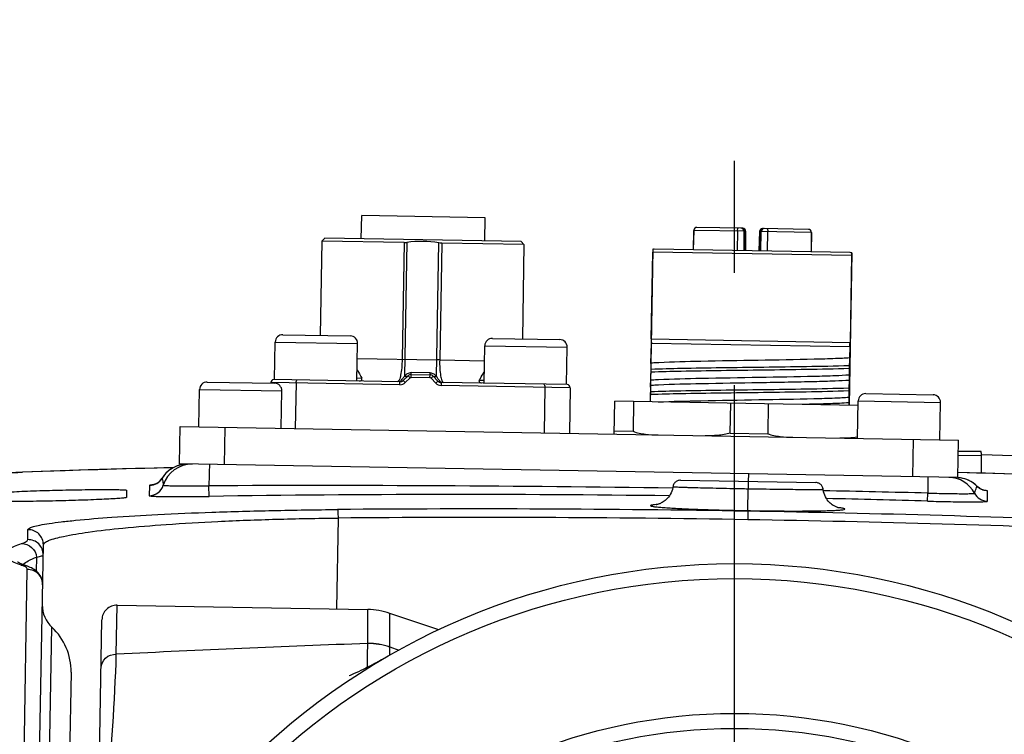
# Model space of a CAD drawing. Header units: millimetres. Extents: x 5828 to 6704, y 123 to 421.
# Tile 228 of 256: x 6449.69 to 6452.98, y 277.12 to 279.51. Entities that reach past the tile are written whole.
import ezdxf

# ---------------------------------------------------------------- set-up
doc = ezdxf.new("R2010")
doc.units = ezdxf.units.MM
doc.linetypes.add('CENTER', pattern=[0.6, 0.375, -0.075, 0.075, -0.075])
for name, color, linetype in [('中心线', 7, 'Continuous'), ('外形图', 7, 'Continuous'), ('尺寸标注', 7, 'Continuous')]:
    doc.layers.add(name, color=color, linetype=linetype)
doc.styles.add('微软雅黑', font='msyh.ttc', dxfattribs={"height": 1.5})
doc.dimstyles.new('尺寸标注_1_20比例', dxfattribs={"dimtxt": 1.5, "dimasz": 1.25, "dimexe": 0.5, "dimexo": 0.4, "dimgap": 0.5, "dimtad": 1, "dimdec": 1, "dimlfac": 20, "dimdsep": 46, "dimtxsty": '微软雅黑', "dimcen": 0.09, "dimadec": 0, "dimazin": 0, "dimtp": 0.01, "dimtm": 0.01, "dimtfac": 1, "dimtdec": 1, "dimtofl": 0, "dimtmove": 0, "dimatfit": 3, "dimfxl": 1, "dimtolj": 1, "dimarcsym": 0})

# ---------------------------------------------------------------- blocks, each defined once
blk = doc.blocks.new('*D1094')
at = {"layer": 'Defpoints', "color": 0}
for p in [(6458.0147, 282.1502), (6446.1521, 270.8153), (6458.0147, 270.6863)]:
    blk.add_point(p, dxfattribs=at)
at = {"layer": '尺寸标注', "color": 0, "lineweight": -2}
for p, q in [((6446.1521, 271.2153), (6446.1521, 282.6502)), ((6458.0147, 271.0863), (6458.0147, 282.6502)), ((6447.4021, 282.1502), (6456.7647, 282.1502))]:
    blk.add_line(p, q, dxfattribs=at)
at = {"layer": '尺寸标注', "color": 0}
for points in [[(6447.4021, 282.3585), (6447.4021, 281.9418), (6446.1521, 282.1502)], [(6456.7647, 281.9418), (6456.7647, 282.3585), (6458.0147, 282.1502)]]:
    blk.add_solid(points, dxfattribs=at)
at = {"layer": '尺寸标注', "color": 0, "insert": (6452.2031, 283.4218), "char_height": 1.5, "attachment_point": 5, "style": '微软雅黑'}
blk.add_mtext('\\A1;{\\fAlibaba PuHuiTi 3.0 55 Regular|b0|i0|c134|p18;237.4}', dxfattribs=at)
blk = doc.blocks.new('*D1095')
at = {"layer": 'Defpoints', "color": 0}
for p in [(6458.6099, 287.4405), (6445.5413, 244.9578), (6458.6099, 244.9009)]:
    blk.add_point(p, dxfattribs=at)
at = {"layer": '尺寸标注', "color": 0, "lineweight": -2}
for p, q in [((6445.5413, 245.3578), (6445.5413, 287.9405)), ((6458.6099, 245.3009), (6458.6099, 287.9405)), ((6446.7913, 287.4405), (6457.3599, 287.4405))]:
    blk.add_line(p, q, dxfattribs=at)
at = {"layer": '尺寸标注', "color": 0}
for points in [[(6446.7913, 287.6488), (6446.7913, 287.2322), (6445.5413, 287.4405)], [(6457.3599, 287.2322), (6457.3599, 287.6488), (6458.6099, 287.4405)]]:
    blk.add_solid(points, dxfattribs=at)
at = {"layer": '尺寸标注', "color": 0, "insert": (6451.8537, 288.7121), "char_height": 1.5, "attachment_point": 5, "style": '微软雅黑'}
blk.add_mtext('\\A1;{\\fAlibaba PuHuiTi 3.0 55 Regular|b0|i0|c134|p18;260}', dxfattribs=at)

msp = doc.modelspace()

# ---------------------------------------------------------------- linework, layer by layer
at = {"layer": '中心线', "linetype": 'CENTER', "ltscale": 5}
msp.add_line((6452.0766, 222.4149), (6452.0766, 279.3693), dxfattribs=at)
at = {"layer": '外形图', "linetype": 'ByBlock'}
for p, q in [((6450.8297, 278.7791), (6450.8311, 278.8566)), ((6451.2435, 278.8494), (6450.8311, 278.8566)), ((6451.2422, 278.7719), (6451.2435, 278.8494)), ((6451.9402, 278.8073), (6451.9385, 278.7422)), ((6451.9391, 278.7422), (6451.9408, 278.8073)), ((6452.1134, 278.8043), (6451.9402, 278.8073)), ((6452.1036, 278.8144), (6451.9504, 278.817)), ((6452.086, 278.8048), (6452.0848, 278.7397)), ((6452.1076, 278.8044), (6452.1071, 278.7393)), ((6452.1098, 278.8044), (6452.1092, 278.7393)), ((6452.1134, 278.8043), (6452.1128, 278.7392)), ((6452.1598, 278.8035), (6452.1581, 278.7384)), ((6452.333, 278.8005), (6452.1598, 278.8035)), ((6452.1617, 278.7383), (6452.1634, 278.8034)), ((6452.1638, 278.7383), (6452.1655, 278.8034)), ((6452.3232, 278.8105), (6452.17, 278.8132)), ((6452.1862, 278.7379), (6452.1872, 278.803)), ((6452.3324, 278.8005), (6452.3319, 278.7354)), ((6452.333, 278.8005), (6452.3324, 278.7354)), ((6450.6983, 278.7714), (6450.6928, 278.4564)), ((6450.7085, 278.7812), (6450.6983, 278.7714)), ((6450.9731, 278.7666), (6450.6983, 278.7714)), ((6451.3634, 278.7698), (6450.7085, 278.7812)), ((6450.9731, 278.7666), (6450.9663, 278.3767)), ((6450.9824, 278.7672), (6450.9746, 278.3207)), ((6451.0814, 278.3188), (6451.0891, 278.7653)), ((6451.0984, 278.7644), (6451.0916, 278.3745)), ((6451.3732, 278.7596), (6451.0984, 278.7644)), ((6451.3634, 278.7698), (6451.3732, 278.7596)), ((6451.3732, 278.7596), (6451.3677, 278.4447)), ((6451.803, 278.7433), (6451.7941, 278.2347)), ((6451.7983, 278.4446), (6451.8034, 278.7346)), ((6452.4672, 278.723), (6451.8034, 278.7346)), ((6452.4629, 278.7331), (6451.808, 278.7445)), ((6452.4679, 278.7317), (6452.459, 278.2231)), ((6452.4672, 278.723), (6452.4621, 278.4331)), ((6450.5402, 278.3091), (6450.5424, 278.4341)), ((6450.5424, 278.4341), (6450.8174, 278.4293)), ((6450.5678, 278.4586), (6450.7927, 278.4547)), ((6451.2677, 278.4464), (6451.4926, 278.4425)), ((6451.7983, 278.4446), (6452.4621, 278.4331)), ((6450.8152, 278.3043), (6450.8174, 278.4293)), ((6451.2401, 278.2969), (6451.2423, 278.4218)), ((6451.2423, 278.4218), (6451.5173, 278.417)), ((6451.5151, 278.2921), (6451.5173, 278.417)), ((6451.7974, 278.3638), (6451.7986, 278.4296)), ((6452.4614, 278.4181), (6451.7986, 278.4296)), ((6452.4614, 278.4181), (6452.4607, 278.3814)), ((6450.8165, 278.3793), (6451.0823, 278.3746)), ((6451.0916, 278.3745), (6451.0823, 278.3746)), ((6451.0916, 278.3745), (6451.2414, 278.3719)), ((6450.9966, 278.3161), (6450.9969, 278.3324)), ((6451.0595, 278.3313), (6450.9969, 278.3324)), ((6451.7977, 278.3336), (6451.7979, 278.343)), ((6452.4595, 278.3553), (6452.4593, 278.346)), ((6450.315, 278.3005), (6450.54, 278.2966)), ((6450.5275, 278.2993), (6450.5275, 278.2968)), ((6450.9588, 278.2918), (6450.5275, 278.2993)), ((6450.9589, 278.3018), (6450.5377, 278.3091)), ((6450.8153, 278.3143), (6450.8311, 278.314)), ((6450.9588, 278.2918), (6450.9589, 278.3018)), ((6450.9696, 278.306), (6450.9861, 278.3219)), ((6450.9696, 278.306), (6450.9766, 278.2988)), ((6450.9755, 278.3218), (6450.9746, 278.3207)), ((6450.9766, 278.2988), (6450.9931, 278.3147)), ((6450.9931, 278.3147), (6450.9861, 278.3219)), ((6451.0592, 278.315), (6450.9966, 278.3161)), ((6450.9968, 278.3261), (6451.0594, 278.325)), ((6451.0592, 278.315), (6451.0594, 278.325)), ((6451.0699, 278.3204), (6451.0627, 278.3135)), ((6451.0627, 278.3135), (6451.0786, 278.297)), ((6451.0699, 278.3204), (6451.0858, 278.304)), ((6451.0786, 278.297), (6451.0858, 278.304)), ((6451.0814, 278.3188), (6451.0805, 278.3199)), ((6451.0963, 278.2994), (6451.0962, 278.2894)), ((6451.5176, 278.292), (6451.0963, 278.2994)), ((6451.2246, 278.3071), (6451.2403, 278.3069)), ((6451.7961, 278.2888), (6451.7964, 278.3076)), ((6452.4597, 278.3252), (6452.4594, 278.3064)), ((6450.2874, 278.151), (6450.2896, 278.276)), ((6450.2896, 278.276), (6450.5646, 278.2712)), ((6450.5624, 278.1462), (6450.5646, 278.2712)), ((6450.6122, 278.2978), (6450.6095, 278.1453)), ((6451.5274, 278.2819), (6451.0962, 278.2894)), ((6451.4427, 278.2833), (6451.4401, 278.1309)), ((6451.5274, 278.2819), (6451.5247, 278.1294)), ((6451.7964, 278.2587), (6451.7965, 278.268)), ((6452.4582, 278.2803), (6452.458, 278.271)), ((6451.6747, 278.1268), (6451.6766, 278.2367)), ((6452.489, 278.2226), (6451.6766, 278.2367)), ((6451.7392, 278.2356), (6451.7375, 278.1362)), ((6452.4584, 278.2502), (6452.4581, 278.2315)), ((6452.4871, 278.1126), (6452.4893, 278.2376)), ((6452.4893, 278.2376), (6452.7642, 278.2328)), ((6452.5147, 278.2621), (6452.7397, 278.2582)), ((6452.0622, 278.1305), (6452.0639, 278.23)), ((6452.1892, 278.2278), (6452.1874, 278.1283)), ((6452.762, 278.1078), (6452.7642, 278.2328)), ((6450.2227, 278.0271), (6450.2249, 278.1521)), ((6450.2249, 278.1521), (6452.8245, 278.1067)), ((6450.3727, 278.0245), (6450.3749, 278.1494)), ((6451.6749, 278.1373), (6451.7375, 278.1362)), ((6452.0622, 278.1305), (6452.1874, 278.1283)), ((6452.6724, 277.9843), (6452.6746, 278.1093)), ((6452.8224, 277.9817), (6452.8245, 278.1067)), ((6452.8998, 278.0693), (6452.8239, 278.0693)), ((6452.8248, 278.0568), (6452.9016, 278.0558)), ((6452.9016, 277.9964), (6452.9016, 278.0558)), ((6449.8403, 278.0046), (6449.7656, 278.002)), ((6449.9176, 278.0071), (6449.8403, 278.0046)), ((6450.0327, 278.0104), (6449.9176, 278.0071)), ((6450.1481, 278.0133), (6450.0327, 278.0104)), ((6450.2016, 278.0144), (6450.1481, 278.0133)), ((6452.8224, 277.9817), (6450.2227, 278.0271)), ((6449.6979, 277.9994), (6449.6329, 277.9967)), ((6449.6967, 277.9994), (6449.6979, 277.9994)), ((6449.6968, 277.9994), (6449.6979, 277.9994)), ((6449.7656, 278.002), (6449.6979, 277.9994)), ((6451.8962, 277.9729), (6452.3479, 277.965)), ((6452.1225, 277.9939), (6452.122, 277.9689)), ((6450.0462, 277.9395), (6450.0458, 277.9156)), ((6450.1229, 277.9558), (6450.1217, 277.9213)), ((6450.3215, 277.919), (6450.3209, 277.9544)), ((6452.1203, 277.8715), (6452.1216, 277.9446)), ((6452.122, 277.9689), (6452.1216, 277.9446)), ((6452.721, 277.9031), (6452.7218, 277.9299)), ((6452.9207, 277.9028), (6452.9207, 277.9373)), ((6450.7522, 277.8466), (6450.7469, 277.5429)), ((6452.1203, 277.8715), (6452.1203, 277.8694)), ((6449.7161, 277.7744), (6449.7167, 277.8078)), ((6449.6861, 273.0637), (6449.768, 277.757)), ((6449.7454, 277.7162), (6449.7445, 277.6694)), ((6449.6353, 273.1476), (6449.7144, 277.6749)), ((6450.0116, 277.392), (6450.0145, 277.5556)), ((6450.0145, 277.5556), (6450.8514, 277.541)), ((6450.8513, 277.4284), (6450.8514, 277.541)), ((6450.9252, 277.4164), (6450.9253, 277.5283)), ((6451.0887, 277.4736), (6450.9253, 277.5283)), ((6449.7633, 275.5815), (6449.7965, 277.4818)), ((6449.9424, 276.29), (6449.9636, 277.5065)), ((6450.8513, 277.4278), (6450.8513, 277.4284)), ((6450.9252, 277.4159), (6450.9252, 277.4164)), ((6450.9252, 277.4164), (6450.9555, 277.4056)), ((6450.8603, 277.3524), (6450.8503, 277.3482)), ((6449.8606, 277.3316), (6449.8372, 275.9918))]:
    msp.add_line(p, q, dxfattribs=at)
for points in [[(6450.2511, 278.0266), (6450.2437, 278.0264), (6450.2362, 278.0257), (6450.2289, 278.0245), (6450.2217, 278.0227), (6450.2146, 278.0204), (6450.2077, 278.0175), (6450.2011, 278.0142), (6450.1947, 278.0103), (6450.1886, 278.006), (6450.1829, 278.0013), (6450.1775, 277.9962), (6450.1725, 277.9906), (6450.168, 277.9847), (6450.1644, 277.9794)], [(6450.1644, 277.9794), (6450.1631, 277.9774), (6450.1611, 277.9747), (6450.1591, 277.9723), (6450.1569, 277.97), (6450.1547, 277.968), (6450.1525, 277.9662), (6450.1502, 277.9646), (6450.148, 277.9631), (6450.1458, 277.9619), (6450.1437, 277.9608), (6450.1417, 277.9599), (6450.14, 277.9592), (6450.1384, 277.9587), (6450.1371, 277.9582), (6450.1358, 277.9579), (6450.1348, 277.9576), (6450.1338, 277.9574), (6450.1331, 277.9572), (6450.1325, 277.9571), (6450.1321, 277.9571), (6450.1319, 277.957), (6450.1318, 277.957)], [(6451.8962, 277.9729), (6451.8935, 277.9728), (6451.8909, 277.9724), (6451.8884, 277.9718), (6451.8859, 277.9708), (6451.8835, 277.9697), (6451.8813, 277.9683), (6451.8792, 277.9666), (6451.8773, 277.9648), (6451.8756, 277.9627), (6451.8742, 277.9605), (6451.873, 277.9582), (6451.872, 277.9557), (6451.8713, 277.9532), (6451.871, 277.9516)], [(6452.8868, 277.9521), (6452.8824, 277.9563), (6452.8769, 277.9609), (6452.8711, 277.965), (6452.8651, 277.9688), (6452.8587, 277.9721), (6452.8522, 277.9749), (6452.8455, 277.9773), (6452.8386, 277.9791), (6452.8316, 277.9805), (6452.8245, 277.9814), (6452.8223, 277.9815)], [(6453.4224, 277.9775), (6453.3294, 277.9812), (6453.2299, 277.9851), (6453.1254, 277.9889), (6453.0159, 277.9927), (6452.9016, 277.9964), (6452.8226, 277.9988)], [(6451.871, 277.9516), (6451.8704, 277.9482), (6451.8689, 277.9422), (6451.867, 277.9363), (6451.8646, 277.9307), (6451.8618, 277.9254), (6451.8587, 277.9206), (6451.8554, 277.9161), (6451.8519, 277.9121), (6451.8484, 277.9086), (6451.8448, 277.9055), (6451.8413, 277.9028), (6451.838, 277.9005), (6451.8348, 277.8985), (6451.8318, 277.8969), (6451.8291, 277.8956), (6451.8267, 277.8946), (6451.8246, 277.8937), (6451.8226, 277.893), (6451.8208, 277.8924), (6451.8192, 277.8919), (6451.8178, 277.8916), (6451.8168, 277.8913), (6451.816, 277.8912), (6451.8155, 277.8911), (6451.8152, 277.891), (6451.8152, 277.891)], [(6452.3723, 277.9429), (6452.372, 277.9444), (6452.3714, 277.947), (6452.3706, 277.9495), (6452.3694, 277.9519), (6452.368, 277.9541), (6452.3664, 277.9562), (6452.3646, 277.9582), (6452.3626, 277.9599), (6452.3604, 277.9614), (6452.3581, 277.9626), (6452.3556, 277.9636), (6452.3531, 277.9643), (6452.3505, 277.9648), (6452.3479, 277.965)], [(6452.4259, 277.8804), (6452.426, 277.8803), (6452.4258, 277.8804), (6452.4255, 277.8805), (6452.4249, 277.8806), (6452.424, 277.8808), (6452.4228, 277.8812), (6452.4215, 277.8816), (6452.4199, 277.8821), (6452.4181, 277.8828), (6452.4161, 277.8836), (6452.4139, 277.8846), (6452.4115, 277.8857), (6452.4089, 277.8872), (6452.406, 277.8889), (6452.4029, 277.891), (6452.3996, 277.8935), (6452.3962, 277.8964), (6452.3928, 277.8997), (6452.3894, 277.9034), (6452.3861, 277.9076), (6452.383, 277.9122), (6452.3801, 277.9172), (6452.3776, 277.9226), (6452.3755, 277.9282), (6452.3738, 277.9341), (6452.3727, 277.9401), (6452.3723, 277.9429)], [(6452.9118, 277.9386), (6452.9118, 277.9386), (6452.9118, 277.9386), (6452.9116, 277.9387), (6452.9113, 277.9387), (6452.9108, 277.9388), (6452.9101, 277.939), (6452.9092, 277.9392), (6452.9082, 277.9395), (6452.907, 277.9398), (6452.9057, 277.9402), (6452.9042, 277.9408), (6452.9025, 277.9414), (6452.9007, 277.9422), (6452.8988, 277.9432), (6452.8967, 277.9444), (6452.8946, 277.9457), (6452.8924, 277.9472), (6452.8903, 277.9489), (6452.8881, 277.9508), (6452.8868, 277.9521)], [(6449.7153, 277.6856), (6449.7018, 277.6903), (6449.6943, 277.6933), (6449.6887, 277.6958), (6449.6848, 277.6978), (6449.6826, 277.6991), (6449.6822, 277.6995)], [(6449.7657, 277.6241), (6449.7655, 277.63), (6449.7645, 277.6365), (6449.7628, 277.6429), (6449.7603, 277.6489), (6449.7573, 277.6546), (6449.7538, 277.6597), (6449.7499, 277.6643), (6449.7458, 277.6683), (6449.7416, 277.6718), (6449.7373, 277.6749), (6449.733, 277.6775), (6449.7287, 277.6799), (6449.7243, 277.682), (6449.7198, 277.6839), (6449.7153, 277.6856)], [(6450.8503, 277.3481), (6450.8446, 277.3451), (6450.8366, 277.3411), (6450.8284, 277.3371), (6450.8201, 277.3331), (6450.8119, 277.3293), (6450.8043, 277.3259), (6450.7976, 277.323), (6450.7925, 277.3209), (6450.7895, 277.3197), (6450.7893, 277.3197)], [(6450.8976, 277.3731), (6450.8824, 277.3646), (6450.8755, 277.3608), (6450.8697, 277.3577), (6450.8651, 277.3552), (6450.8614, 277.3533), (6450.8587, 277.352), (6450.8569, 277.3511), (6450.8559, 277.3507)]]:
    msp.add_lwpolyline(points, dxfattribs=at)
for radius in [2.325, 2.275, 1.825, 1.825, 1.775]:
    msp.add_circle((6452.0766, 275.3693), radius, dxfattribs=at)
for centre, radius, start, end in [((6451.9502, 278.8071), 0.01, 89, 178.5), ((6451.9504, 278.8077), 0.00933, 89.0005, 90.4065), ((6452.0976, 278.8045), 0.01, 359.5, 89), ((6452.1006, 278.8059), 0.00857, 76.9127, 88.9708), ((6452.1034, 278.8044), 0.01, 359.5, 89), ((6452.1698, 278.8032), 0.01, 89, 178.5), ((6452.1755, 278.8031), 0.01, 89, 178.5), ((6452.1727, 278.8046), 0.00857, 89.0292, 101.0873), ((6452.3228, 278.8012), 0.00933, 87.5935, 88.9995), ((6452.323, 278.8005), 0.01, 359.5, 89), ((6450.9741, 278.826), 0.0594, 269.0728, 278.0632), ((6451.0299, 278.4274), 0.343, 80.0462, 97.9527), ((6451.8078, 278.7345), 0.01, 89, 119), ((6452.4627, 278.7231), 0.01, 59, 89), ((6450.5674, 278.4336), 0.025, 89, 179), ((6450.7924, 278.4297), 0.025, 359, 89), ((6451.2673, 278.4214), 0.025, 89, 179), ((6451.4923, 278.4175), 0.025, 359, 89), ((6450.3146, 278.2755), 0.025, 89, 179), ((6450.5375, 278.2991), 0.01, 89, 179), ((6450.9592, 278.3168), 0.015, 269, 314), ((6450.9965, 278.3111), 0.015, 89, 134.0025), ((6451.0591, 278.31), 0.005, 43.9955, 88.9993), ((6451.0591, 278.31), 0.015, 43.9998, 89), ((6451.0966, 278.3144), 0.015, 224, 268.9999), ((6450.5396, 278.2716), 0.025, 359, 89), ((6451.0966, 278.3144), 0.025, 224.0004, 268.9987), ((6451.5174, 278.282), 0.01, 359, 89), ((6452.5143, 278.2371), 0.025, 89, 179), ((6452.7392, 278.2332), 0.025, 359, 89), ((6453.7471, 278.1591), 1.291, 176.7883, 177.1594), ((6452.8516, 278.0558), 0.05, 0, 15.7063), ((6452.1003, 250.2624), 27.8066, 86.03834, 88.34867), ((6450.7157, 252.3212), 25.6983, 91.14654, 92.26979), ((6450.2494, 277.9266), 0.1, 89.3423, 148.1528), ((6450.2639, 277.9264), 0.1, 89.0006, 162.5695), ((6450.122, 278.0058), 0.05, 271.0661, 328.1356), ((6452.79, 277.8823), 0.1, 28.0401, 88.9987), ((6452.8157, 277.8818), 0.1, 44.6427, 86.1639), ((6451.1941, 223.8165), 54.2068, 87.75911, 88.27843), ((6450.1208, 277.9713), 0.05, 271.0613, 342.5482), ((6450.1543, 277.6968), 0.2614, 94.7383, 94.9477), ((6450.1572, 277.662), 0.2963, 94.5978, 94.7396), ((6450.6734, 194.9615), 82.9936, 89.17397, 90.243356), ((6450.6737, 194.9971), 82.958, 88.585362, 88.826214), ((6452.8826, 277.6447), 0.2956, 84.4943, 84.6441), ((6452.8859, 277.6785), 0.2616, 84.304, 84.495), ((6451.156, 222.6242), 55.301, 89.27212, 90.86468), ((6451.156, 222.6268), 55.2985, 88.37829, 88.72815), ((6452.9223, 277.9528), 0.05, 208.0719, 268.1776), ((6451.2125, 223.5676), 54.3094, 89.0422, 90.48722), ((6451.8491, 277.4863), 0.4066, 94.3016, 94.7998), ((6452.3779, 277.4767), 0.407, 83.2051, 83.6978), ((6451.2137, 223.5889), 54.2597, 89.04223, 90.48726), ((6451.2121, 223.551), 54.326, 87.67061, 89.04209), ((6451.2135, 223.5817), 54.2669, 87.6704, 89.04216), ((6449.718, 277.7578), 0.05, 359.0314, 91.5151), ((6449.7174, 277.7245), 0.05, 359.0387, 91.5214), ((6449.7157, 277.6249), 0.05, 359.0678, 91.5422), ((6449.8645, 277.5551), 0.1, 179, 227.1847), ((6450.0136, 277.5057), 0.05, 89, 179), ((6450.8471, 277.295), 0.2461, 71.4672, 88.9998), ((6449.6606, 277.3351), 0.2, 359, 47.1847), ((6453.8113, 198.2585), 79.2246, 92.141204, 92.749013), ((6450.8472, 277.1698), 0.2587, 72.4418, 89.0858), ((6450.8474, 277.17), 0.2578, 72.4334, 89.1334), ((6450.8845, 277.2827), 0.0738, 113.8728, 117.6095), ((6450.4144, 277.3409), 0.4366, 0.9074, 1.141), ((6450.8847, 277.2824), 0.0741, 112.8364, 113.8753)]:
    msp.add_arc(centre, radius, start, end, dxfattribs=at)
for points, knots in [([(6451.9504, 278.817), (6451.9479, 278.817), (6451.9429, 278.8149), (6451.9408, 278.8098), (6451.9408, 278.8073)], [0, 0, 0, 0, 0.494401, 1, 1, 1, 1]), ([(6452.086, 278.8048), (6452.0861, 278.8071), (6452.0864, 278.8099), (6452.0876, 278.8147), (6452.0887, 278.8146)], [0, 0, 0, 0, 0.67535, 1, 1, 1, 1]), ([(6452.1098, 278.8044), (6452.1098, 278.8066), (6452.1085, 278.811), (6452.1046, 278.8137), (6452.1025, 278.8142)], [0, 0, 0, 0, 0.512299, 1, 1, 1, 1]), ([(6452.1634, 278.8034), (6452.1635, 278.8056), (6452.1649, 278.8101), (6452.1689, 278.8126), (6452.171, 278.813)], [0, 0, 0, 0, 0.512299, 1, 1, 1, 1]), ([(6452.1848, 278.813), (6452.186, 278.8129), (6452.187, 278.8081), (6452.1872, 278.8054), (6452.1872, 278.803)], [0, 0, 0, 0, 0.32465, 1, 1, 1, 1]), ([(6452.3324, 278.8005), (6452.3325, 278.803), (6452.3306, 278.8081), (6452.3256, 278.8104), (6452.3232, 278.8105)], [0, 0, 0, 0, 0.505599, 1, 1, 1, 1]), ([(6451.803, 278.7433), (6451.8033, 278.7432), (6451.8032, 278.7421), (6451.8034, 278.7409), (6451.8034, 278.7382), (6451.8034, 278.7361), (6451.8034, 278.7346)], [0, 0, 0, 0, 0.121002, 0.246567, 0.497708, 1, 1, 1, 1]), ([(6452.4679, 278.7317), (6452.4675, 278.7316), (6452.4676, 278.7305), (6452.4674, 278.7293), (6452.4673, 278.7266), (6452.4672, 278.7245), (6452.4672, 278.723)], [0, 0, 0, 0, 0.121002, 0.246567, 0.497709, 1, 1, 1, 1]), ([(6451.7983, 278.4446), (6451.7983, 278.4437), (6451.7985, 278.4387), (6451.7985, 278.4337), (6451.7986, 278.4296)], [0, 0, 0, 0, 0.193001, 1, 1, 1, 1]), ([(6452.4614, 278.4181), (6452.4614, 278.4196), (6452.4617, 278.4246), (6452.4619, 278.4296), (6452.4621, 278.4331)], [0, 0, 0, 0, 0.304371, 1, 1, 1, 1]), ([(6450.9663, 278.3767), (6450.9661, 278.3671), (6450.9653, 278.3495), (6450.9619, 278.3256), (6450.9587, 278.3111), (6450.9537, 278.3019), (6450.9511, 278.3019)], [0, 0, 0, 0, 0.368601, 0.683258, 0.899795, 1, 1, 1, 1]), ([(6451.0916, 278.3745), (6451.0914, 278.3649), (6451.0917, 278.3473), (6451.0942, 278.3233), (6451.097, 278.3087), (6451.1016, 278.2993), (6451.1042, 278.2992)], [0, 0, 0, 0, 0.368576, 0.683222, 0.89977, 1, 1, 1, 1]), ([(6451.8236, 278.3654), (6451.8211, 278.3653), (6451.8124, 278.3648), (6451.8036, 278.3643), (6451.7974, 278.3638)], [0, 0, 0, 0, 0.285085, 1, 1, 1, 1]), ([(6452.1554, 278.373), (6452.0917, 278.372), (6451.9811, 278.3701), (6451.8705, 278.3678), (6451.8236, 278.3654)], [0, 0, 0, 0, 0.576007, 1, 1, 1, 1]), ([(6452.4607, 278.3814), (6452.4449, 278.3801), (6452.4054, 278.3784), (6452.3036, 278.3754), (6452.2177, 278.3741), (6452.1554, 278.373)], [0, 0, 0, 0, 0.156101, 0.388197, 1, 1, 1, 1]), ([(6452.4607, 278.3814), (6452.4606, 278.3796), (6452.4602, 278.3709), (6452.4598, 278.3622), (6452.4595, 278.3553)], [0, 0, 0, 0, 0.215002, 1, 1, 1, 1]), ([(6450.8158, 278.3407), (6450.8175, 278.3382), (6450.823, 278.3296), (6450.8281, 278.3207), (6450.8311, 278.314)], [0, 0, 0, 0, 0.288689, 1, 1, 1, 1]), ([(6450.9755, 278.3218), (6450.9779, 278.3247), (6450.9842, 278.3302), (6450.9926, 278.3324), (6450.9969, 278.3324)], [0, 0, 0, 0, 0.467598, 1, 1, 1, 1]), ([(6451.2246, 278.3071), (6451.2255, 278.309), (6451.2303, 278.3181), (6451.2359, 278.3267), (6451.2407, 278.3333)], [0, 0, 0, 0, 0.205612, 1, 1, 1, 1]), ([(6451.7964, 278.3076), (6451.7965, 278.3094), (6451.797, 278.3181), (6451.7974, 278.3268), (6451.7977, 278.3336)], [0, 0, 0, 0, 0.215002, 1, 1, 1, 1]), ([(6451.7979, 278.343), (6451.7978, 278.3451), (6451.7977, 278.352), (6451.7976, 278.3589), (6451.7974, 278.3638)], [0, 0, 0, 0, 0.296884, 1, 1, 1, 1]), ([(6452.4593, 278.346), (6452.4119, 278.3441), (6452.2692, 278.3415), (6452.0822, 278.3394), (6451.9092, 278.3367), (6451.8313, 278.3349), (6451.7977, 278.3336)], [0, 0, 0, 0, 0.215221, 0.646947, 0.847566, 1, 1, 1, 1]), ([(6452.4595, 278.3553), (6452.412, 278.3535), (6452.2693, 278.3508), (6452.0824, 278.3487), (6451.9093, 278.3461), (6451.8315, 278.3443), (6451.7979, 278.343)], [0, 0, 0, 0, 0.215221, 0.646947, 0.847566, 1, 1, 1, 1]), ([(6452.4593, 278.346), (6452.4593, 278.3439), (6452.4594, 278.337), (6452.4596, 278.3301), (6452.4597, 278.3252)], [0, 0, 0, 0, 0.296884, 1, 1, 1, 1]), ([(6450.6122, 278.2978), (6450.6122, 278.3002), (6450.6125, 278.3035), (6450.6147, 278.3078), (6450.616, 278.3078)], [0, 0, 0, 0, 0.657303, 1, 1, 1, 1]), ([(6450.8272, 278.3046), (6450.8289, 278.3052), (6450.8324, 278.3079), (6450.8319, 278.3122), (6450.8311, 278.314)], [0, 0, 0, 0, 0.477252, 1, 1, 1, 1]), ([(6450.9589, 278.3018), (6450.9591, 278.3018), (6450.9596, 278.3024), (6450.9606, 278.3032), (6450.962, 278.3049), (6450.9648, 278.3081), (6450.9692, 278.3134), (6450.9727, 278.318), (6450.9746, 278.3207)], [0, 0, 0, 0, 0.022604, 0.078714, 0.167631, 0.287396, 0.605073, 1, 1, 1, 1]), ([(6450.9746, 278.3207), (6450.9756, 278.3202), (6450.9789, 278.3189), (6450.9834, 278.3193), (6450.9852, 278.321)], [0, 0, 0, 0, 0.301867, 1, 1, 1, 1]), ([(6450.9755, 278.3218), (6450.9763, 278.3213), (6450.9793, 278.3202), (6450.9829, 278.3199), (6450.9849, 278.321)], [0, 0, 0, 0, 0.294267, 1, 1, 1, 1]), ([(6451.0594, 278.325), (6451.0592, 278.325), (6451.0596, 278.3259), (6451.0593, 278.3268), (6451.0595, 278.3289), (6451.0594, 278.3304), (6451.0595, 278.3313)], [0, 0, 0, 0, 0.067087, 0.264599, 0.581441, 1, 1, 1, 1]), ([(6451.0595, 278.3313), (6451.0638, 278.3312), (6451.0721, 278.3287), (6451.0782, 278.3229), (6451.0805, 278.3199)], [0, 0, 0, 0, 0.532413, 1, 1, 1, 1]), ([(6451.0708, 278.3195), (6451.0713, 278.319), (6451.0745, 278.3169), (6451.0787, 278.3177), (6451.0814, 278.3188)], [0, 0, 0, 0, 0.21612, 1, 1, 1, 1]), ([(6451.0711, 278.3195), (6451.0717, 278.3191), (6451.0748, 278.3181), (6451.0782, 278.3189), (6451.0805, 278.3199)], [0, 0, 0, 0, 0.214484, 1, 1, 1, 1]), ([(6451.0963, 278.2994), (6451.0962, 278.2994), (6451.0957, 278.3), (6451.0948, 278.3009), (6451.0934, 278.3026), (6451.0906, 278.3059), (6451.0865, 278.3114), (6451.0832, 278.3161), (6451.0814, 278.3188)], [0, 0, 0, 0, 0.022515, 0.079039, 0.16832, 0.288038, 0.604798, 1, 1, 1, 1]), ([(6451.2281, 278.2976), (6451.2264, 278.2983), (6451.223, 278.3011), (6451.2237, 278.3054), (6451.2246, 278.3071)], [0, 0, 0, 0, 0.47727, 1, 1, 1, 1]), ([(6451.7964, 278.3076), (6451.7983, 278.3077), (6451.807, 278.3084), (6451.8158, 278.3089), (6451.8226, 278.3092)], [0, 0, 0, 0, 0.214466, 1, 1, 1, 1]), ([(6452.4594, 278.3064), (6452.4438, 278.3052), (6452.4049, 278.3034), (6452.3371, 278.3014), (6452.2525, 278.2997), (6452.1266, 278.2976), (6451.9821, 278.2952), (6451.8699, 278.2929), (6451.8223, 278.2905)], [0, 0, 0, 0, 0.073719, 0.183107, 0.31946, 0.471889, 0.775933, 1, 1, 1, 1]), ([(6451.8226, 278.3092), (6451.8702, 278.3116), (6451.9824, 278.3139), (6452.1559, 278.3169), (6452.3051, 278.3192), (6452.4053, 278.3222), (6452.4441, 278.3239), (6452.4597, 278.3252)], [0, 0, 0, 0, 0.224067, 0.528111, 0.816893, 0.926281, 1, 1, 1, 1]), ([(6452.4594, 278.3064), (6452.4593, 278.3046), (6452.4588, 278.2959), (6452.4585, 278.2872), (6452.4582, 278.2803)], [0, 0, 0, 0, 0.215002, 1, 1, 1, 1]), ([(6451.4393, 278.2934), (6451.4405, 278.2934), (6451.4427, 278.289), (6451.4428, 278.2857), (6451.4427, 278.2833)], [0, 0, 0, 0, 0.342697, 1, 1, 1, 1]), ([(6451.8223, 278.2905), (6451.8198, 278.2903), (6451.8111, 278.2899), (6451.8023, 278.2893), (6451.7961, 278.2888)], [0, 0, 0, 0, 0.285085, 1, 1, 1, 1]), ([(6451.7965, 278.268), (6451.7965, 278.2701), (6451.7964, 278.277), (6451.7963, 278.2839), (6451.7961, 278.2888)], [0, 0, 0, 0, 0.296884, 1, 1, 1, 1]), ([(6452.458, 278.271), (6452.4106, 278.2691), (6452.2679, 278.2665), (6452.0809, 278.2644), (6451.9078, 278.2617), (6451.83, 278.26), (6451.7964, 278.2587)], [0, 0, 0, 0, 0.215221, 0.646947, 0.847566, 1, 1, 1, 1]), ([(6452.4582, 278.2803), (6452.4107, 278.2785), (6452.268, 278.2758), (6452.0811, 278.2737), (6451.908, 278.2711), (6451.8301, 278.2693), (6451.7965, 278.268)], [0, 0, 0, 0, 0.215221, 0.646947, 0.847566, 1, 1, 1, 1]), ([(6452.458, 278.271), (6452.458, 278.2689), (6452.4581, 278.262), (6452.4583, 278.2551), (6452.4584, 278.2502)], [0, 0, 0, 0, 0.296884, 1, 1, 1, 1]), ([(6451.7952, 278.2347), (6451.7953, 278.2364), (6451.7957, 278.2444), (6451.7961, 278.2524), (6451.7964, 278.2587)], [0, 0, 0, 0, 0.219784, 1, 1, 1, 1]), ([(6451.8213, 278.2342), (6451.8689, 278.2366), (6451.9811, 278.2389), (6452.1546, 278.2419), (6452.3037, 278.2443), (6452.4039, 278.2472), (6452.4428, 278.2489), (6452.4584, 278.2502)], [0, 0, 0, 0, 0.224053, 0.528098, 0.816887, 0.92628, 1, 1, 1, 1]), ([(6452.4581, 278.2315), (6452.4377, 278.2298), (6452.386, 278.2279), (6452.3342, 278.2265), (6452.3029, 278.2258)], [0, 0, 0, 0, 0.394811, 1, 1, 1, 1]), ([(6451.7375, 278.1362), (6451.7507, 278.1309), (6451.7789, 278.1256), (6451.8072, 278.1244), (6451.8214, 278.1242)], [0, 0, 0, 0, 0.500855, 1, 1, 1, 1]), ([(6452.0622, 278.1305), (6452.0489, 278.1257), (6452.0204, 278.1214), (6451.9921, 278.1212), (6451.978, 278.1215)], [0, 0, 0, 0, 0.500855, 1, 1, 1, 1]), ([(6452.1874, 278.1283), (6452.2006, 278.1231), (6452.2289, 278.1178), (6452.2571, 278.1166), (6452.2713, 278.1163)], [0, 0, 0, 0, 0.500855, 1, 1, 1, 1]), ([(6450.323, 278.0253), (6450.3229, 278.0253), (6450.323, 278.0247), (6450.3228, 278.0239), (6450.3228, 278.0222), (6450.3226, 278.019), (6450.3224, 278.0133), (6450.3221, 278.005), (6450.3218, 277.9946), (6450.3214, 277.9775), (6450.3211, 277.9639), (6450.3209, 277.9544)], [0, 0, 0, 0, 0.0046, 0.018048, 0.040324, 0.071295, 0.158492, 0.277438, 0.425115, 0.597776, 1, 1, 1, 1]), ([(6449.4219, 277.9843), (6449.4381, 277.9856), (6449.5296, 277.992), (6449.6213, 277.9962), (6449.6967, 277.9994)], [0, 0, 0, 0, 0.177372, 1, 1, 1, 1]), ([(6450.1644, 277.9794), (6450.1649, 277.9776), (6450.1666, 277.97), (6450.1678, 277.9623), (6450.1684, 277.9563)], [0, 0, 0, 0, 0.227169, 1, 1, 1, 1]), ([(6452.7222, 277.9835), (6452.7223, 277.9835), (6452.7222, 277.983), (6452.7223, 277.9824), (6452.7223, 277.9812), (6452.7223, 277.9788), (6452.7223, 277.9747), (6452.7222, 277.9685), (6452.7222, 277.9607), (6452.722, 277.9477), (6452.7219, 277.9372), (6452.7218, 277.9299)], [0, 0, 0, 0, 0.004369, 0.017308, 0.038787, 0.068709, 0.153302, 0.269528, 0.415244, 0.587757, 1, 1, 1, 1]), ([(6449.5959, 277.9286), (6449.5959, 277.929), (6449.5981, 277.9293), (6449.6007, 277.93), (6449.6064, 277.9305), (6449.6137, 277.9312), (6449.6232, 277.9319), (6449.6395, 277.933), (6449.664, 277.9344), (6449.6976, 277.9359), (6449.736, 277.9374), (6449.7777, 277.9387), (6449.821, 277.9399), (6449.8644, 277.9408), (6449.9061, 277.9415), (6449.9445, 277.9419), (6449.9782, 277.942), (6450.0027, 277.9418), (6450.019, 277.9415), (6450.0285, 277.9412), (6450.0357, 277.9409), (6450.0414, 277.9406), (6450.044, 277.9401), (6450.0462, 277.9399), (6450.0462, 277.9395)], [0, 0, 0, 0, 0.002731, 0.010073, 0.022091, 0.038691, 0.059718, 0.084973, 0.147158, 0.222865, 0.309199, 0.402857, 0.500256, 0.597665, 0.691345, 0.777693, 0.853385, 0.915503, 0.940704, 0.961662, 0.978182, 0.990111, 0.997357, 1, 1, 1, 1]), ([(6450.1318, 277.9572), (6450.1305, 277.9571), (6450.1283, 277.9569), (6450.1254, 277.9565), (6450.124, 277.9562), (6450.1229, 277.956), (6450.1229, 277.9558)], [0, 0, 0, 0, 0.42885, 0.738373, 0.927558, 1, 1, 1, 1]), ([(6450.1684, 277.9563), (6450.1684, 277.956), (6450.1699, 277.9559), (6450.1717, 277.9555), (6450.1755, 277.9553), (6450.1805, 277.955), (6450.1869, 277.9547), (6450.1979, 277.9544), (6450.2145, 277.9542), (6450.2373, 277.954), (6450.2633, 277.954), (6450.2915, 277.9541), (6450.311, 277.9543), (6450.3209, 277.9544)], [0, 0, 0, 0, 0.005352, 0.019884, 0.043765, 0.076815, 0.118741, 0.169149, 0.293412, 0.444847, 0.617616, 0.805067, 1, 1, 1, 1]), ([(6451.871, 277.9516), (6451.871, 277.9515), (6451.8716, 277.9515), (6451.8723, 277.9513), (6451.8739, 277.9512), (6451.877, 277.9509), (6451.8825, 277.9506), (6451.8907, 277.9502), (6451.9011, 277.9498), (6451.9137, 277.9493), (6451.9283, 277.9489), (6451.9513, 277.9482), (6451.9839, 277.9474), (6452.0268, 277.9464), (6452.0732, 277.9454), (6452.1053, 277.9448), (6452.1216, 277.9446)], [0, 0, 0, 0, 0.001253, 0.004816, 0.010761, 0.019097, 0.042838, 0.075762, 0.117576, 0.167933, 0.226312, 0.292155, 0.443699, 0.61672, 0.804584, 1, 1, 1, 1]), ([(6452.1216, 277.9446), (6452.1379, 277.9443), (6452.17, 277.9438), (6452.2164, 277.9431), (6452.2593, 277.9426), (6452.2919, 277.9423), (6452.3149, 277.9421), (6452.3295, 277.9421), (6452.3421, 277.9421), (6452.3526, 277.9421), (6452.3608, 277.9422), (6452.3663, 277.9424), (6452.3694, 277.9425), (6452.371, 277.9426), (6452.3717, 277.9427), (6452.3723, 277.9428), (6452.3723, 277.9429)], [0, 0, 0, 0, 0.195408, 0.383285, 0.556305, 0.707823, 0.773661, 0.832063, 0.882423, 0.924233, 0.957164, 0.980907, 0.989239, 0.995181, 0.998745, 1, 1, 1, 1]), ([(6452.8782, 277.9293), (6452.8788, 277.9314), (6452.8811, 277.9392), (6452.8841, 277.9468), (6452.8868, 277.9521)], [0, 0, 0, 0, 0.269819, 1, 1, 1, 1]), ([(6452.9207, 277.9373), (6452.9207, 277.9375), (6452.9197, 277.9377), (6452.9183, 277.9381), (6452.9153, 277.9384), (6452.9131, 277.9387), (6452.9118, 277.9388)], [0, 0, 0, 0, 0.071928, 0.260914, 0.570609, 1, 1, 1, 1]), ([(6450.0458, 277.9156), (6450.0458, 277.9151), (6450.0437, 277.9147), (6450.0409, 277.914), (6450.0353, 277.9134), (6450.028, 277.9126), (6450.0185, 277.9119), (6450.0023, 277.9107), (6449.9778, 277.9094), (6449.9441, 277.9079), (6449.9057, 277.9064), (6449.864, 277.9051), (6449.8207, 277.9039), (6449.7773, 277.903), (6449.7356, 277.9023), (6449.6972, 277.9019), (6449.6635, 277.9018), (6449.639, 277.902), (6449.6227, 277.9023), (6449.6133, 277.9026), (6449.606, 277.903), (6449.6003, 277.9034), (6449.5976, 277.9039), (6449.5955, 277.9043), (6449.5955, 277.9047)], [0, 0, 0, 0, 0.002835, 0.010212, 0.022246, 0.038852, 0.059879, 0.085128, 0.147294, 0.222976, 0.309282, 0.40291, 0.50028, 0.597659, 0.691311, 0.777634, 0.853302, 0.915401, 0.940593, 0.961546, 0.978063, 0.989997, 0.997265, 1, 1, 1, 1]), ([(6450.1217, 277.9213), (6450.1217, 277.921), (6450.1235, 277.9206), (6450.1259, 277.9202), (6450.1309, 277.9198), (6450.1374, 277.9194), (6450.1458, 277.919), (6450.1602, 277.9186), (6450.1819, 277.9183), (6450.2118, 277.9181), (6450.2459, 277.9182), (6450.283, 277.9184), (6450.3085, 277.9188), (6450.3215, 277.919)], [0, 0, 0, 0, 0.005414, 0.019907, 0.043737, 0.076739, 0.118622, 0.168997, 0.293225, 0.444665, 0.617481, 0.805002, 1, 1, 1, 1]), ([(6452.7218, 277.9299), (6452.7319, 277.9296), (6452.7519, 277.9291), (6452.7808, 277.9285), (6452.8075, 277.9281), (6452.8309, 277.9279), (6452.8479, 277.9279), (6452.8592, 277.928), (6452.8658, 277.9281), (6452.8709, 277.9284), (6452.8748, 277.9285), (6452.8767, 277.9289), (6452.8782, 277.929), (6452.8782, 277.9293)], [0, 0, 0, 0, 0.194842, 0.382187, 0.55484, 0.706173, 0.830394, 0.880813, 0.922779, 0.955898, 0.979877, 0.994532, 1, 1, 1, 1]), ([(6449.7167, 277.8078), (6449.7167, 277.8101), (6449.7239, 277.8149), (6449.7369, 277.8189), (6449.7597, 277.8242), (6449.7905, 277.8291), (6449.8301, 277.8343), (6449.8997, 277.8418), (6450.0073, 277.8504), (6450.1591, 277.8592), (6450.3383, 277.8668), (6450.5386, 277.8723), (6450.6785, 277.8744), (6450.7506, 277.875)], [0, 0, 0, 0, 0.006532, 0.020328, 0.042247, 0.072422, 0.110835, 0.157408, 0.274502, 0.42194, 0.596337, 0.791909, 1, 1, 1, 1]), ([(6450.7506, 277.875), (6450.7511, 277.8744), (6450.7509, 277.8714), (6450.7518, 277.8659), (6450.7519, 277.8571), (6450.7522, 277.8504), (6450.7522, 277.8466)], [0, 0, 0, 0, 0.083534, 0.289061, 0.602165, 1, 1, 1, 1]), ([(6451.8151, 277.8915), (6451.8114, 277.8912), (6451.8065, 277.8907), (6451.8008, 277.8899), (6451.7982, 277.8892), (6451.7965, 277.8888), (6451.7958, 277.8876), (6451.7973, 277.8869), (6451.7992, 277.8863), (6451.8025, 277.8856), (6451.8089, 277.8845), (6451.8198, 277.8833), (6451.836, 277.8819), (6451.8562, 277.8804), (6451.8803, 277.8791), (6451.9078, 277.8777), (6451.9383, 277.8764), (6451.9838, 277.8748), (6452.0448, 277.873), (6452.0947, 277.872), (6452.1203, 277.8715)], [0, 0, 0, 0, 0.031781, 0.042824, 0.050609, 0.055242, 0.057392, 0.060575, 0.066747, 0.076153, 0.088818, 0.123741, 0.171091, 0.230295, 0.300468, 0.380651, 0.469695, 0.566326, 0.776783, 1, 1, 1, 1]), ([(6452.1203, 277.8715), (6452.146, 277.8711), (6452.1959, 277.8704), (6452.2568, 277.87), (6452.3024, 277.8701), (6452.333, 277.8703), (6452.3605, 277.8707), (6452.3846, 277.8712), (6452.4049, 277.8719), (6452.4212, 277.8728), (6452.433, 277.8737), (6452.4405, 277.8747), (6452.4437, 277.8756), (6452.4452, 277.8763), (6452.4446, 277.8775), (6452.4429, 277.8779), (6452.4403, 277.8787), (6452.4346, 277.8798), (6452.4297, 277.8804), (6452.426, 277.8809)], [0, 0, 0, 0, 0.223227, 0.433705, 0.530344, 0.619387, 0.699533, 0.769717, 0.828918, 0.876247, 0.911156, 0.933189, 0.939344, 0.942516, 0.944671, 0.949318, 0.95712, 0.968184, 1, 1, 1, 1]), ([(6452.721, 277.9031), (6452.734, 277.9027), (6452.7595, 277.9021), (6452.7965, 277.9013), (6452.8306, 277.9008), (6452.8605, 277.9006), (6452.8822, 277.9006), (6452.8966, 277.9009), (6452.905, 277.9011), (6452.9115, 277.9014), (6452.9165, 277.9017), (6452.9189, 277.9022), (6452.9207, 277.9025), (6452.9207, 277.9028)], [0, 0, 0, 0, 0.195017, 0.382527, 0.555301, 0.706685, 0.83087, 0.881235, 0.923122, 0.956141, 0.980002, 0.994538, 1, 1, 1, 1]), ([(6449.768, 277.757), (6449.768, 277.7597), (6449.7737, 277.7663), (6449.7961, 277.7764), (6449.8456, 277.7886), (6449.9282, 277.8017), (6450.0429, 277.8147), (6450.1872, 277.8264), (6450.3579, 277.8362), (6450.5493, 277.8434), (6450.6832, 277.8459), (6450.7522, 277.8466)], [0, 0, 0, 0, 0.008265, 0.022852, 0.075285, 0.159816, 0.276068, 0.422601, 0.596345, 0.791716, 1, 1, 1, 1]), ([(6452.1203, 277.8694), (6452.1206, 277.8687), (6452.1203, 277.8658), (6452.1208, 277.8603), (6452.1207, 277.8515), (6452.1207, 277.8448), (6452.1207, 277.841)], [0, 0, 0, 0, 0.082742, 0.288218, 0.601616, 1, 1, 1, 1]), ([(6449.6951, 277.7615), (6449.7005, 277.7632), (6449.7078, 277.7656), (6449.7161, 277.7717), (6449.7161, 277.7744)], [0, 0, 0, 0, 0.673993, 1, 1, 1, 1]), ([(6449.6938, 277.6896), (6449.6858, 277.6922), (6449.6719, 277.6973), (6449.6547, 277.7061), (6449.6434, 277.7148), (6449.6387, 277.7257), (6449.6439, 277.7364), (6449.6554, 277.745), (6449.6729, 277.7538), (6449.687, 277.7588), (6449.6951, 277.7615)], [0, 0, 0, 0, 0.186455, 0.327064, 0.426386, 0.497053, 0.568592, 0.66966, 0.812061, 1, 1, 1, 1]), ([(6449.6951, 277.7615), (6449.7071, 277.7617), (6449.7323, 277.7523), (6449.7441, 277.7283), (6449.7454, 277.7162)], [0, 0, 0, 0, 0.497551, 1, 1, 1, 1]), ([(6449.6998, 277.691), (6449.705, 277.6961), (6449.7199, 277.7057), (6449.7359, 277.7126), (6449.7454, 277.7162)], [0, 0, 0, 0, 0.417706, 1, 1, 1, 1]), ([(6449.7454, 277.7162), (6449.7486, 277.7168), (6449.7541, 277.7179), (6449.7611, 277.7198), (6449.7653, 277.7212), (6449.7674, 277.7229), (6449.7674, 277.7236)], [0, 0, 0, 0, 0.414023, 0.715316, 0.906329, 1, 1, 1, 1]), ([(6449.7144, 277.6749), (6449.7144, 277.6779), (6449.7099, 277.6827), (6449.7023, 277.6865), (6449.6969, 277.6885), (6449.6938, 277.6896)], [0, 0, 0, 0, 0.347312, 0.629096, 1, 1, 1, 1]), ([(6450.8509, 277.3496), (6450.8508, 277.3544), (6450.8499, 277.3805), (6450.8514, 277.4066), (6450.8513, 277.4278)], [0, 0, 0, 0, 0.184481, 1, 1, 1, 1]), ([(6449.9464, 276.3009), (6449.9476, 276.31), (6449.948, 276.3427), (6449.9556, 276.4336), (6449.9666, 276.6287), (6449.9844, 276.9599), (6450.0074, 277.2322), (6450.0116, 277.392)], [0, 0, 0, 0, 0.025249, 0.089429, 0.250541, 0.561344, 1, 1, 1, 1]), ([(6449.9608, 277.3467), (6449.961, 277.3586), (6449.9731, 277.3837), (6449.999, 277.3922), (6450.0116, 277.392)], [0, 0, 0, 0, 0.486018, 1, 1, 1, 1]), ([(6450.8839, 277.3654), (6450.8792, 277.3628), (6450.8727, 277.3594), (6450.8447, 277.3436), (6450.8503, 277.348)], [0, 0, 0, 0, 0.429465, 1, 1, 1, 1])]:
    msp.add_open_spline(points, degree=3, knots=knots, dxfattribs=at)
for points in [[(6451.0984, 278.7644), (6451.0953, 278.7645), (6451.0922, 278.7648), (6451.0892, 278.7653)], [(6450.8239, 278.3041), (6450.8251, 278.3041), (6450.8262, 278.3043), (6450.8272, 278.3046)], [(6450.9849, 278.321), (6450.9853, 278.3212), (6450.9857, 278.3215), (6450.9861, 278.3219)], [(6450.9931, 278.3147), (6450.994, 278.3156), (6450.9953, 278.3161), (6450.9966, 278.3161)], [(6451.0699, 278.3204), (6451.0703, 278.3201), (6451.0707, 278.3198), (6451.0711, 278.3195)], [(6450.9588, 278.2918), (6450.9651, 278.2917), (6450.972, 278.2944), (6450.9766, 278.2988)], [(6451.2313, 278.297), (6451.2302, 278.2971), (6451.2291, 278.2973), (6451.2281, 278.2976)], [(6452.4872, 278.1165), (6452.4676, 278.1135), (6452.4477, 278.1133), (6452.4279, 278.1136)], [(6452.9207, 277.9373), (6452.9084, 277.9377), (6452.8955, 277.9433), (6452.8868, 277.9521)], [(6449.6938, 277.6896), (6449.6995, 277.6898), (6449.7054, 277.6889), (6449.7108, 277.6871)], [(6450.9248, 277.3881), (6450.925, 277.3974), (6450.9253, 277.4066), (6450.9253, 277.4159)]]:
    msp.add_open_spline(points, degree=3, dxfattribs=at)

# ---------------------------------------------------------------- dimensions: what is measured, and where the dimension line sits
at = {"layer": '尺寸标注'}
for base, p1, p2, text, picture, middle in [((6458.6099, 287.4405), (6445.5413, 244.9578), (6458.6099, 244.9009), '{\\fAlibaba PuHuiTi 3.0 55 Regular|b0|i0|c134|p18;260}', '*D1095', (6451.8537, 287.4405)), ((6458.0147, 282.1502), (6446.1521, 270.8153), (6458.0147, 270.6863), '{\\fAlibaba PuHuiTi 3.0 55 Regular|b0|i0|c134|p18;237.4}', '*D1094', (6452.2031, 282.1502))]:
    dim = msp.add_linear_dim(base=base, p1=p1, p2=p2, text=text, dimstyle='尺寸标注_1_20比例', dxfattribs=at)
    dim.commit()
    dim.dimension.update_dxf_attribs({"geometry": picture, "text_midpoint": middle, "dimtype": 160})

doc.saveas('drawing.dxf')
